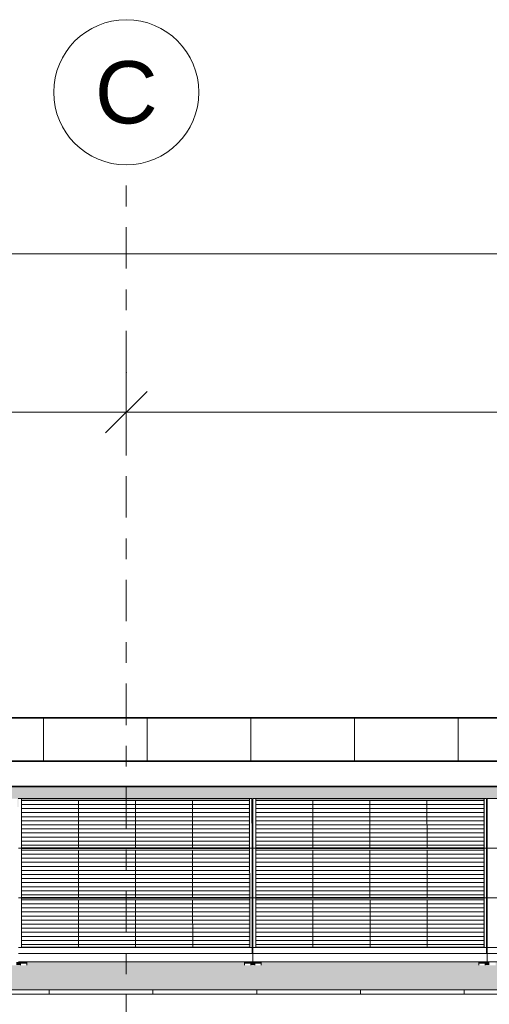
# Model space of a CAD drawing. Header units: metres. Extents: x -111 to -1, y -8 to 26.
# Tile 122 of 209: x -28.26 to -26, y 5.95 to 10.7. Entities that reach past the tile are written whole.
import ezdxf
from ezdxf.enums import TextEntityAlignment as Align

# ---------------------------------------------------------------- set-up
doc = ezdxf.new("R2010")
doc.units = ezdxf.units.M
doc.header["$MEASUREMENT"] = 0
doc.linetypes.add('Raster', pattern=[0.4, 0.2, -0.1, 0, -0.1])
for name, color, linetype in [('30 Dachaufbau', 7, 'Continuous'), ('70 PV-Anlage', 7, 'Continuous'), ('90 Achsraster', 7, 'Continuous'), ('94 Genehmigungsplanung Bemaßung', 7, 'Continuous')]:
    doc.layers.add(name, color=color, linetype=linetype)
doc.styles.add('ERSTELLTER_STIL_1', font='arial.ttf')
doc.styles.add('ERSTELLTER_STIL_2', font='arial.ttf')
doc.dimstyles.new('ERSTELLTER_STIL__1', dxfattribs={"dimtxt": 0.25, "dimasz": 0.19, "dimexe": 0.18, "dimexo": 0.1, "dimgap": 0, "dimtad": 1, "dimtih": 1, "dimtoh": 1, "dimzin": 0, "dimdsep": 46, "dimtxsty": 'ERSTELLTER_STIL_2', "dimblk": 'ARROWHEAD_6', "dimblk1": 'ARROWHEAD_6', "dimblk2": 'ARROWHEAD_6', "dimcen": 0.09, "dimclrd": 7, "dimclre": 7, "dimclrt": 7, "dimazin": 0, "dimtfac": 1, "dimtdec": 4, "dimtmove": 0, "dimatfit": 3, "dimfxl": 1, "dimtolj": 1, "dimtzin": 0, "dimarcsym": 0})

# ---------------------------------------------------------------- blocks, each defined once
blk = doc.blocks.new('*X3', base_point=(-27236.1321, 0))
at = {"layer": '30 Dachaufbau', "color": 7, "linetype": 'Continuous', "lineweight": 13}
for p, q in [((-28.1225, 6.0035), (-28.1225, 6.0233)), ((-28.1225, 6.0035), (-28.1225, 6.0233)), ((-27.6225, 6.0035), (-27.6225, 6.0233)), ((-27.6225, 6.0035), (-27.6225, 6.0233)), ((-27.1225, 6.0035), (-27.1225, 6.0233)), ((-27.1225, 6.0035), (-27.1225, 6.0233)), ((-26.6225, 6.0035), (-26.6225, 6.0233)), ((-26.6225, 6.0035), (-26.6225, 6.0233)), ((-26.1225, 6.0035), (-26.1225, 6.0233)), ((-26.1225, 6.0035), (-26.1225, 6.0233))]:
    blk.add_line(p, q, dxfattribs=at)
blk = doc.blocks.new('*X82', base_point=(-27236.1321, 0))
at = {"layer": '30 Dachaufbau', "linetype": 'Continuous', "lineweight": 0, "true_color": 0x000000}
blk.add_hatch(color=18, dxfattribs=at).paths.add_polyline_path([(-27.145, 6.8599), (-27.1449, 6.6824), (-27.1414, 6.6824), (-27.1415, 6.8599)])
blk = doc.blocks.new('*X83', base_point=(-27236.1321, 0))
at = {"layer": '30 Dachaufbau', "linetype": 'Continuous', "lineweight": 0, "true_color": 0x000000}
blk.add_hatch(color=18, dxfattribs=at).paths.add_polyline_path([(-27.1414, 6.6205), (-27.1449, 6.6205), (-27.1447, 6.443), (-27.1413, 6.443)])
blk = doc.blocks.new('*X84', base_point=(-27236.1321, 0))
at = {"layer": '30 Dachaufbau', "linetype": 'Continuous', "lineweight": 0, "true_color": 0x000000}
blk.add_hatch(color=18, dxfattribs=at).paths.add_polyline_path([(-27.1447, 6.3811), (-27.1446, 6.2278), (-27.1446, 6.2036), (-27.1411, 6.2036), (-27.1412, 6.3811)])
blk = doc.blocks.new('*X85', base_point=(-27236.1321, 0))
at = {"layer": '30 Dachaufbau', "linetype": 'Continuous', "lineweight": 0, "true_color": 0x000000}
blk.add_hatch(color=18, dxfattribs=at).paths.add_polyline_path([(-26.015, 6.8599), (-26.0149, 6.6824), (-26.0114, 6.6824), (-26.0115, 6.8599)])
blk = doc.blocks.new('*X86', base_point=(-27236.1321, 0))
at = {"layer": '30 Dachaufbau', "linetype": 'Continuous', "lineweight": 0, "true_color": 0x000000}
blk.add_hatch(color=18, dxfattribs=at).paths.add_polyline_path([(-26.0114, 6.6205), (-26.0149, 6.6205), (-26.0147, 6.443), (-26.0113, 6.443)])
blk = doc.blocks.new('*X87', base_point=(-27236.1321, 0))
at = {"layer": '30 Dachaufbau', "linetype": 'Continuous', "lineweight": 0, "true_color": 0x000000}
blk.add_hatch(color=18, dxfattribs=at).paths.add_polyline_path([(-26.0147, 6.3811), (-26.0146, 6.2278), (-26.0146, 6.2036), (-26.0111, 6.2036), (-26.0112, 6.3811)])
blk = doc.blocks.new('*X106', base_point=(-27236.1321, 0))
at = {"layer": '30 Dachaufbau', "linetype": 'Continuous', "lineweight": 0, "true_color": 0x000000}
h = blk.add_hatch(color=18, dxfattribs=at)
h.paths.add_polyline_path([(-58.6225, 6.0233), (-16.8411, 6.0233), (-16.8411, 7.2143), (-22.8511, 7.2143), (-22.8511, 7.0042), (-37.6511, 7.0042), (-37.6511, 7.2143), (-58.6225, 7.2143)])
h.paths.add_polyline_path([(-57.6516, 6.9157), (-57.6516, 6.9454), (-56.5251, 6.9454), (-56.525, 6.9051), (-56.5216, 6.9051), (-56.5216, 6.9157), (-56.5216, 6.9454), (-55.3951, 6.9454), (-55.395, 6.9051), (-55.3916, 6.9051), (-55.3916, 6.9157), (-55.3916, 6.9454), (-54.2651, 6.9454), (-54.265, 6.9051), (-54.2616, 6.9051), (-54.2616, 6.9157), (-54.2616, 6.9454), (-53.1351, 6.9454), (-53.135, 6.9051), (-53.1316, 6.9051), (-53.1316, 6.9157), (-53.1316, 6.9454), (-52.0051, 6.9454), (-52.005, 6.9051), (-52.0016, 6.9051), (-52.0016, 6.9157), (-52.0016, 6.9454), (-50.8751, 6.9454), (-50.875, 6.9051), (-50.8716, 6.9051), (-50.8716, 6.9157), (-50.8716, 6.9454), (-49.7451, 6.9454), (-49.745, 6.9051), (-49.7416, 6.9051), (-49.7416, 6.9157), (-49.7416, 6.9454), (-48.6151, 6.9454), (-48.615, 6.9051), (-48.6116, 6.9051), (-48.6116, 6.9157), (-48.6116, 6.9454), (-47.4851, 6.9454), (-47.485, 6.9051), (-47.4816, 6.9051), (-47.4816, 6.9157), (-47.4816, 6.9454), (-46.3551, 6.9454), (-46.355, 6.9051), (-46.3516, 6.9051), (-46.3516, 6.9157), (-46.3516, 6.9454), (-45.2251, 6.9454), (-45.225, 6.9051), (-45.2216, 6.9051), (-45.2216, 6.9157), (-45.2216, 6.9454), (-44.0951, 6.9454), (-44.095, 6.9051), (-44.0916, 6.9051), (-44.0916, 6.9157), (-44.0916, 6.9454), (-42.9651, 6.9454), (-42.965, 6.9051), (-42.9616, 6.9051), (-42.9616, 6.9157), (-42.9616, 6.9454), (-41.8351, 6.9454), (-41.835, 6.9051), (-41.8316, 6.9051), (-41.8316, 6.9157), (-41.8316, 6.9454), (-40.7051, 6.9454), (-40.705, 6.9051), (-40.7016, 6.9051), (-40.7016, 6.9157), (-40.7016, 6.9454), (-39.5751, 6.9454), (-39.575, 6.9051), (-39.5716, 6.9051), (-39.5716, 6.9157), (-39.5716, 6.9454), (-38.4451, 6.9454), (-38.445, 6.9051), (-38.4416, 6.9051), (-38.4416, 6.9157), (-38.4416, 6.9454), (-37.3151, 6.9454), (-37.315, 6.9051), (-37.3116, 6.9051), (-37.3116, 6.9157), (-37.3116, 6.9454), (-36.1851, 6.9454), (-36.185, 6.9051), (-36.1816, 6.9051), (-36.1816, 6.9157), (-36.1816, 6.9454), (-35.0551, 6.9454), (-35.055, 6.9051), (-35.0516, 6.9051), (-35.0516, 6.9157), (-35.0516, 6.9454), (-33.9251, 6.9454), (-33.925, 6.9051), (-33.9216, 6.9051), (-33.9216, 6.9157), (-33.9216, 6.9454), (-32.7951, 6.9454), (-32.795, 6.9051), (-32.7916, 6.9051), (-32.7916, 6.9058), (-32.7916, 6.9157), (-32.7916, 6.9454), (-31.6651, 6.9454), (-31.665, 6.9051), (-31.6616, 6.9051), (-31.6616, 6.9157), (-31.6616, 6.9454), (-30.5351, 6.9454), (-30.535, 6.9051), (-30.5316, 6.9051), (-30.5316, 6.9157), (-30.5316, 6.9454), (-29.4051, 6.9454), (-29.405, 6.9051), (-29.4016, 6.9051), (-29.4016, 6.9157), (-29.4016, 6.9454), (-28.2751, 6.9454), (-28.275, 6.9051), (-28.2716, 6.9051), (-28.2716, 6.9157), (-28.2716, 6.9454), (-27.1451, 6.9454), (-27.145, 6.9051), (-27.1416, 6.9051), (-27.1416, 6.9157), (-27.1416, 6.9454), (-26.0151, 6.9454), (-26.015, 6.9051), (-26.0116, 6.9051), (-26.0116, 6.9157), (-26.0116, 6.9454), (-24.8851, 6.9454), (-24.885, 6.9051), (-24.8816, 6.9051), (-24.8816, 6.9157), (-24.8816, 6.9454), (-23.7551, 6.9454), (-23.755, 6.9051), (-23.7516, 6.9051), (-23.7516, 6.9157), (-23.7516, 6.9454), (-22.6251, 6.9454), (-22.625, 6.9051), (-22.6216, 6.9051), (-22.6216, 6.9157), (-22.6216, 6.9454), (-21.4951, 6.9454), (-21.495, 6.9051), (-21.4916, 6.9051), (-21.4916, 6.9157), (-21.4916, 6.9454), (-20.3651, 6.9454), (-20.365, 6.9051), (-20.3616, 6.9051), (-20.3616, 6.9157), (-20.3616, 6.9454), (-19.2351, 6.9454), (-19.235, 6.9051), (-19.2316, 6.9051), (-19.2316, 6.9157), (-19.2316, 6.9454), (-18.1051, 6.9454), (-18.105, 6.9051), (-18.1016, 6.9051), (-18.1016, 6.8995), (-18.1016, 6.8599), (-18.105, 6.8599), (-18.1049, 6.6824), (-18.1014, 6.6824), (-18.1014, 6.6768), (-18.1014, 6.6657), (-18.1014, 6.6601), (-18.1014, 6.6205), (-18.1049, 6.6205), (-18.1047, 6.443), (-18.1013, 6.443), (-18.1012, 6.4374), (-18.1012, 6.4263), (-18.1012, 6.4207), (-18.1012, 6.3811), (-18.1047, 6.3811), (-18.1046, 6.2278), (-18.1046, 6.2036), (-18.1011, 6.2036), (-18.1011, 6.1981), (-18.1011, 6.1584), (-18.1111, 6.1584), (-18.1111, 6.1427), (-18.1411, 6.1427), (-18.1411, 6.1469), (-18.1411, 6.1584), (-19.1911, 6.1584), (-19.1911, 6.1427), (-19.2211, 6.1427), (-19.2211, 6.1469), (-19.2211, 6.1584), (-19.2411, 6.1584), (-19.2411, 6.1427), (-19.2711, 6.1427), (-19.2711, 6.1469), (-19.2711, 6.1584), (-20.3211, 6.1584), (-20.3211, 6.1427), (-20.3511, 6.1427), (-20.3511, 6.1469), (-20.3511, 6.1584), (-20.3711, 6.1584), (-20.3711, 6.1427), (-20.4011, 6.1427), (-20.4011, 6.1469), (-20.4011, 6.1584), (-21.4511, 6.1584), (-21.4511, 6.1427), (-21.4811, 6.1427), (-21.4811, 6.1469), (-21.4811, 6.1584), (-21.5011, 6.1584), (-21.5011, 6.1427), (-21.5311, 6.1427), (-21.5311, 6.1469), (-21.5311, 6.1584), (-22.5811, 6.1584), (-22.5811, 6.1427), (-22.6111, 6.1427), (-22.6111, 6.1468), (-22.6111, 6.1584), (-22.6311, 6.1584), (-22.6311, 6.1427), (-22.6611, 6.1427), (-22.6611, 6.1469), (-22.6611, 6.1584), (-23.7111, 6.1584), (-23.7111, 6.1427), (-23.7411, 6.1427), (-23.7411, 6.1468), (-23.7411, 6.1584), (-23.7611, 6.1584), (-23.7611, 6.1427), (-23.7911, 6.1427), (-23.7911, 6.1468), (-23.7911, 6.1584), (-24.8411, 6.1584), (-24.8411, 6.1426), (-24.8711, 6.1426), (-24.8711, 6.1468), (-24.8711, 6.1584), (-24.8911, 6.1584), (-24.8911, 6.1426), (-24.9211, 6.1426), (-24.9211, 6.1468), (-24.9211, 6.1584), (-25.9711, 6.1584), (-25.9711, 6.1426), (-26.0011, 6.1426), (-26.0011, 6.1468), (-26.0011, 6.1584), (-26.0211, 6.1584), (-26.0211, 6.1426), (-26.0511, 6.1426), (-26.0511, 6.1468), (-26.0511, 6.1584), (-27.1011, 6.1584), (-27.1011, 6.1426), (-27.1311, 6.1426), (-27.1311, 6.1468), (-27.1311, 6.1584), (-27.1511, 6.1584), (-27.1511, 6.1426), (-27.1811, 6.1426), (-27.1811, 6.1468), (-27.1811, 6.1584), (-28.2311, 6.1584), (-28.2311, 6.1426), (-28.2611, 6.1426), (-28.2611, 6.1468), (-28.2611, 6.1584), (-28.2811, 6.1584), (-28.2811, 6.1426), (-28.3111, 6.1426), (-28.3111, 6.1468), (-28.3111, 6.1584), (-29.3611, 6.1584), (-29.3611, 6.1426), (-29.3911, 6.1426), (-29.3911, 6.1468), (-29.3911, 6.1584), (-29.4111, 6.1584), (-29.4111, 6.1426), (-29.4411, 6.1426), (-29.4411, 6.1467), (-29.4411, 6.1584), (-30.4911, 6.1584), (-30.4911, 6.1426), (-30.5211, 6.1426), (-30.5211, 6.1467), (-30.5211, 6.1584), (-30.5411, 6.1584), (-30.5411, 6.1426), (-30.5711, 6.1426), (-30.5711, 6.1467), (-30.5711, 6.1584), (-31.6211, 6.1584), (-31.6211, 6.1426), (-31.6511, 6.1426), (-31.6511, 6.1467), (-31.6511, 6.1584), (-31.6711, 6.1584), (-31.6711, 6.1426), (-31.7011, 6.1426), (-31.7011, 6.1467), (-31.7011, 6.1584), (-32.7511, 6.1584), (-32.7511, 6.1425), (-32.7811, 6.1425), (-32.7811, 6.1467), (-32.7811, 6.1584), (-32.8011, 6.1584), (-32.8011, 6.1425), (-32.8311, 6.1425), (-32.8311, 6.1467), (-32.8311, 6.1584), (-33.8811, 6.1584), (-33.8811, 6.1425), (-33.9111, 6.1425), (-33.9111, 6.1467), (-33.9111, 6.1584), (-33.9311, 6.1584), (-33.9311, 6.1425), (-33.9611, 6.1425), (-33.9611, 6.1467), (-33.9611, 6.1584), (-35.0111, 6.1584), (-35.0111, 6.1425), (-35.0411, 6.1425), (-35.0411, 6.1467), (-35.0411, 6.1584), (-35.0611, 6.1584), (-35.0611, 6.1425), (-35.0911, 6.1425), (-35.0911, 6.1467), (-35.0911, 6.1584), (-36.1411, 6.1584), (-36.1411, 6.1425), (-36.1711, 6.1425), (-36.1711, 6.1467), (-36.1711, 6.1584), (-36.1911, 6.1584), (-36.1911, 6.1425), (-36.2211, 6.1425), (-36.2211, 6.1466), (-36.2211, 6.1584), (-37.2711, 6.1584), (-37.2711, 6.1425), (-37.3011, 6.1425), (-37.3011, 6.1467), (-37.3011, 6.1584), (-37.3211, 6.1584), (-37.3211, 6.1425), (-37.3511, 6.1425), (-37.3511, 6.1466), (-37.3511, 6.1584), (-38.4011, 6.1584), (-38.4011, 6.1425), (-38.4311, 6.1425), (-38.4311, 6.1466), (-38.4311, 6.1584), (-38.4511, 6.1584), (-38.4511, 6.1425), (-38.4811, 6.1425), (-38.4811, 6.1466), (-38.4811, 6.1584), (-39.5311, 6.1584), (-39.5311, 6.1424), (-39.5611, 6.1424), (-39.5611, 6.1466), (-39.5611, 6.1584), (-39.5811, 6.1584), (-39.5811, 6.1424), (-39.6111, 6.1424), (-39.6111, 6.1466), (-39.6111, 6.1584), (-40.6611, 6.1584), (-40.6611, 6.1424), (-40.6911, 6.1424), (-40.6911, 6.1466), (-40.6911, 6.1584), (-40.7111, 6.1584), (-40.7111, 6.1424), (-40.7411, 6.1424), (-40.7411, 6.1466), (-40.7411, 6.1584), (-41.7911, 6.1584), (-41.7911, 6.1424), (-41.8211, 6.1424), (-41.8211, 6.1466), (-41.8211, 6.1584), (-41.8411, 6.1584), (-41.8411, 6.1424), (-41.8711, 6.1424), (-41.8711, 6.1466), (-41.8711, 6.1584), (-42.9211, 6.1584), (-42.9211, 6.1424), (-42.9511, 6.1424), (-42.9511, 6.1466), (-42.9511, 6.1584), (-42.9711, 6.1584), (-42.9711, 6.1424), (-43.0011, 6.1424), (-43.0011, 6.1466), (-43.0011, 6.1584), (-44.0511, 6.1584), (-44.0511, 6.1424), (-44.0811, 6.1424), (-44.0811, 6.1466), (-44.0811, 6.1584), (-44.1011, 6.1584), (-44.1011, 6.1424), (-44.1311, 6.1424), (-44.1311, 6.1466), (-44.1311, 6.1584), (-45.1811, 6.1584), (-45.1811, 6.1424), (-45.2111, 6.1424), (-45.2111, 6.1465), (-45.2111, 6.1584), (-45.2311, 6.1584), (-45.2311, 6.1424), (-45.2611, 6.1424), (-45.2611, 6.1465), (-45.2611, 6.1584), (-46.3111, 6.1584), (-46.3111, 6.1424), (-46.3411, 6.1424), (-46.3411, 6.1465), (-46.3411, 6.1584), (-46.3611, 6.1584), (-46.3611, 6.1424), (-46.3911, 6.1424), (-46.3911, 6.1465), (-46.3911, 6.1584), (-47.4411, 6.1584), (-47.4411, 6.1423), (-47.4711, 6.1423), (-47.4711, 6.1465), (-47.4711, 6.1584), (-47.4911, 6.1584), (-47.4911, 6.1423), (-47.5211, 6.1423), (-47.5211, 6.1465), (-47.5211, 6.1584), (-48.5711, 6.1584), (-48.5711, 6.1423), (-48.6011, 6.1423), (-48.6011, 6.1465), (-48.6011, 6.1584), (-48.6211, 6.1584), (-48.6211, 6.1423), (-48.6511, 6.1423), (-48.6511, 6.1465), (-48.6511, 6.1584), (-49.7011, 6.1584), (-49.7011, 6.1423), (-49.7311, 6.1423), (-49.7311, 6.1465), (-49.7311, 6.1584), (-49.7511, 6.1584), (-49.7511, 6.1423), (-49.7811, 6.1423), (-49.7811, 6.1465), (-49.7811, 6.1584), (-50.8311, 6.1584), (-50.8311, 6.1423), (-50.8611, 6.1423), (-50.8611, 6.1465), (-50.8611, 6.1584), (-50.8811, 6.1584), (-50.8811, 6.1423), (-50.9111, 6.1423), (-50.9111, 6.1465), (-50.9111, 6.1584), (-51.9611, 6.1584), (-51.9611, 6.1423), (-51.9911, 6.1423), (-51.9911, 6.1465), (-51.9911, 6.1584), (-52.0111, 6.1584), (-52.0111, 6.1423), (-52.0411, 6.1423), (-52.0411, 6.1465), (-52.0411, 6.1584), (-53.0911, 6.1584), (-53.0911, 6.1423), (-53.1211, 6.1423), (-53.1211, 6.1464), (-53.1211, 6.1584), (-53.1411, 6.1584), (-53.1411, 6.1423), (-53.1711, 6.1423), (-53.1711, 6.1464), (-53.1711, 6.1584), (-54.2211, 6.1584), (-54.2211, 6.1423), (-54.2511, 6.1423), (-54.2511, 6.1464), (-54.2511, 6.1584), (-54.2711, 6.1584), (-54.2711, 6.1423), (-54.3011, 6.1423), (-54.3011, 6.1464), (-54.3011, 6.1584), (-55.3511, 6.1584), (-55.3511, 6.1422), (-55.3811, 6.1422), (-55.3811, 6.1464), (-55.3811, 6.1584), (-55.4011, 6.1584), (-55.4011, 6.1422), (-55.4311, 6.1422), (-55.4311, 6.1464), (-55.4311, 6.1584), (-56.4811, 6.1584), (-56.4811, 6.1422), (-56.5111, 6.1422), (-56.5111, 6.1464), (-56.5111, 6.1584), (-56.5311, 6.1584), (-56.5311, 6.1422), (-56.5611, 6.1422), (-56.5611, 6.1464), (-56.5611, 6.1584), (-57.6111, 6.1584), (-57.6111, 6.1422), (-57.6411, 6.1422), (-57.6411, 6.1464), (-57.6411, 6.1584), (-57.6511, 6.1584), (-57.6511, 6.164), (-57.6511, 6.2036), (-57.6512, 6.3811), (-57.6512, 6.3811), (-57.6512, 6.3867), (-57.6512, 6.3978), (-57.6513, 6.4034), (-57.6513, 6.4421), (-57.6514, 6.6205), (-57.6514, 6.6205), (-57.6514, 6.6261), (-57.6514, 6.6372), (-57.6514, 6.6428), (-57.6514, 6.6824), (-57.6515, 6.8599), (-57.6516, 6.8599), (-57.6516, 6.8654), (-57.6516, 6.905)], flags=0)
blk = doc.blocks.new('*D120', base_point=(-27236.1321, 0))
at = {"layer": '94 Genehmigungsplanung Bemaßung', "color": 7, "linetype": 'Continuous', "lineweight": 13}
for p, q in [((-58.1625, 9.3843), (-58.1625, 9.7593)), ((-17.3411, 9.3843), (-17.3411, 9.7593)), ((-58.0625, 9.6718), (-58.2625, 9.4718)), ((-17.2411, 9.6718), (-17.4411, 9.4718)), ((-58.3125, 9.5718), (-58.1625, 9.5718)), ((-58.1625, 9.5718), (-17.3411, 9.5718))]:
    blk.add_line(p, q, dxfattribs=at)
at = {"layer": '94 Genehmigungsplanung Bemaßung', "color": 7, "lineweight": 13, "insert": (-38.1808, 9.6218), "char_height": 0.25, "attachment_point": 7, "style": 'ERSTELLTER_STIL_2'}
blk.add_mtext('\\A1;{\\pql;\\fArial|b0|i0|c0|p0;\\W1.000000;40,82}', dxfattribs=at)
blk = doc.blocks.new('ARROWHEAD_6')
at = {"color": 0, "linetype": 'Continuous', "lineweight": 0}
for p, q in [((-0.5, -0.5), (0.5, 0.5)), ((0, 0), (-1, 0))]:
    blk.add_line(p, q, dxfattribs=at)
blk = doc.blocks.new('*D129', base_point=(-27236.1321, 0))
at = {"layer": '94 Genehmigungsplanung Bemaßung', "color": 7, "linetype": 'Continuous', "lineweight": 13}
for p, q in [((-32.7511, 8.6208), (-32.7511, 8.9958)), ((-27.7511, 8.6208), (-27.7511, 8.9958)), ((-32.6511, 8.9083), (-32.8511, 8.7083)), ((-27.6511, 8.9083), (-27.8511, 8.7083)), ((-32.7511, 8.8083), (-27.7511, 8.8083))]:
    blk.add_line(p, q, dxfattribs=at)
at = {"layer": '94 Genehmigungsplanung Bemaßung', "color": 7, "lineweight": 13, "insert": (-30.5847, 8.8583), "char_height": 0.25, "attachment_point": 7, "style": 'ERSTELLTER_STIL_2'}
blk.add_mtext('\\A1;{\\pql;\\fArial|b0|i0|c0|p0;\\W1.000000;5,00}', dxfattribs=at)
blk = doc.blocks.new('*D130', base_point=(-27236.1321, 0))
at = {"layer": '94 Genehmigungsplanung Bemaßung', "color": 7, "linetype": 'Continuous', "lineweight": 13}
for p, q in [((-27.7511, 8.6208), (-27.7511, 8.9958)), ((-22.7511, 8.6208), (-22.7511, 8.9958)), ((-27.6511, 8.9083), (-27.8511, 8.7083)), ((-22.6511, 8.9083), (-22.8511, 8.7083)), ((-27.7511, 8.8083), (-22.7511, 8.8083))]:
    blk.add_line(p, q, dxfattribs=at)
at = {"layer": '94 Genehmigungsplanung Bemaßung', "color": 7, "lineweight": 13, "insert": (-25.5847, 8.8583), "char_height": 0.25, "attachment_point": 7, "style": 'ERSTELLTER_STIL_2'}
blk.add_mtext('\\A1;{\\pql;\\fArial|b0|i0|c0|p0;\\W1.000000;5,00}', dxfattribs=at)
blk = doc.blocks.new('Standard-Rastermarker[19]_1', base_point=(-27.7511, 10))
at = {"layer": '90 Achsraster', "color": 14, "linetype": 'Raster', "lineweight": 18, "true_color": 0xa80000}
for q in [(-27.7511, 10), (-27.7511, -1)]:
    blk.add_line((-27.7511, 9), q, dxfattribs=at)
at = {"layer": '90 Achsraster', "color": 14, "linetype": 'Continuous', "lineweight": 18, "true_color": 0xa80000, "flags": 128}
blk.add_lwpolyline([(-27.7511, 10, 1), (-27.7511, 10.7, 1)], format="xyb", close=True, dxfattribs=at)
at = {"layer": '90 Achsraster', "color": 14, "linetype": 'Raster', "lineweight": 18, "true_color": 0xa80000}
blk.add_point((-27.7511, 9), dxfattribs=at)
blk.add_point((-27.7511, 9), dxfattribs=at)
at = {"layer": '90 Achsraster', "color": 14, "lineweight": 18, "true_color": 0xa80000, "style": 'ERSTELLTER_STIL_1'}
for tag, p in [('AC_MarkerText_1_0', (-27.7511, 10.5)), ('AC_MarkerText_1_1', (-27.7511, -2.2))]:
    blk.add_attdef(tag, text='', height=0.3, rotation=360, dxfattribs=at).set_placement(p, align=Align.TOP_CENTER)

msp = doc.modelspace()

# ---------------------------------------------------------------- hatches: boundary and pattern name
at = {"layer": '30 Dachaufbau', "linetype": 'Continuous', "lineweight": 0, "true_color": 0x000000}
h = msp.add_hatch(dxfattribs=at)
h.set_pattern_fill('Dachschraffur_Profilit_0001', color=18, style=0, pattern_type=2)
h.set_pattern_definition([(90, (-37.6511, 7.1254), (-0.5, 0), [])])
h.paths.add_polyline_path([(-37.6511, 7.3356), (-37.6511, 7.1254), (-22.8511, 7.1254), (-22.8511, 7.3356)])
for points in [[(-37.7291, 7.0151), (-37.6511, 7.0042), (-22.8511, 7.0042), (-22.8511, 7.0042), (-37.6511, 7.0042), (-37.6511, 7.2143), (-37.7291, 7.2143)], [(-27.145, 6.8599), (-27.1449, 6.6824), (-27.1414, 6.6824), (-27.1415, 6.8599)], [(-26.015, 6.8599), (-26.0149, 6.6824), (-26.0114, 6.6824), (-26.0115, 6.8599)], [(-27.1414, 6.6205), (-27.1449, 6.6205), (-27.1447, 6.443), (-27.1413, 6.443)], [(-26.0114, 6.6205), (-26.0149, 6.6205), (-26.0147, 6.443), (-26.0113, 6.443)], [(-27.1447, 6.3811), (-27.1446, 6.2278), (-27.1446, 6.2036), (-27.1411, 6.2036), (-27.1412, 6.3811)], [(-26.0147, 6.3811), (-26.0146, 6.2278), (-26.0146, 6.2036), (-26.0111, 6.2036), (-26.0112, 6.3811)], [(-28.2811, 6.1431), (-28.2656, 6.1431), (-28.2611, 6.1426), (-28.2611, 6.1468), (-28.2611, 6.1584), (-28.2811, 6.1584)], [(-28.2311, 6.1431), (-27.1856, 6.1431), (-27.1811, 6.1426), (-27.1811, 6.1468), (-27.1811, 6.1584), (-28.2311, 6.1584)], [(-27.1511, 6.1584), (-27.1511, 6.1431), (-27.1356, 6.1431), (-27.1311, 6.1426), (-27.1311, 6.1468), (-27.1311, 6.1584)], [(-27.1011, 6.1584), (-27.1011, 6.1431), (-26.0556, 6.1431), (-26.0511, 6.1426), (-26.0511, 6.1468), (-26.0511, 6.1584)], [(-26.0211, 6.1431), (-26.0056, 6.1431), (-26.0011, 6.1426), (-26.0011, 6.1468), (-26.0011, 6.1584), (-26.0211, 6.1584)]]:
    msp.add_hatch(color=18, dxfattribs=at).paths.add_polyline_path(points)
at = {"layer": '70 PV-Anlage', "linetype": 'Continuous', "lineweight": 0, "true_color": 0x000000}
for points in [[(-27.1614, 6.9364), (-27.1566, 6.9364), (-27.1566, 6.9438)], [(-27.1614, 6.9364), (-27.1613, 6.7086), (-27.1564, 6.7086), (-27.1566, 6.9364)], [(-27.1566, 6.9364), (-27.1564, 6.7086), (-27.1566, 6.9438)], [(-27.1416, 6.9454), (-27.1416, 6.9157), (-27.1414, 6.6768), (-27.1414, 6.7065)], [(-26.0314, 6.9364), (-26.0266, 6.9364), (-26.0266, 6.9438)], [(-26.0314, 6.9364), (-26.0313, 6.7086), (-26.0264, 6.7086), (-26.0266, 6.9364)], [(-26.0266, 6.9438), (-26.0266, 6.9364), (-26.0264, 6.7086)], [(-26.0116, 6.9454), (-26.0116, 6.9157), (-26.0114, 6.6768), (-26.0114, 6.7065)], [(-27.145, 6.9051), (-27.145, 6.8995), (-27.1416, 6.8995), (-27.1416, 6.9051)], [(-27.145, 6.8995), (-27.145, 6.8599), (-27.1416, 6.8599), (-27.1416, 6.8654), (-27.1416, 6.8995)], [(-27.1416, 6.8654), (-27.1416, 6.8599), (-27.1416, 6.8995), (-27.1416, 6.9051)], [(-27.1416, 6.8995), (-27.1416, 6.8599), (-27.1415, 6.8599)], [(-26.015, 6.9051), (-26.015, 6.8995), (-26.0116, 6.8995), (-26.0116, 6.9051)], [(-26.015, 6.8995), (-26.015, 6.8599), (-26.0116, 6.8599), (-26.0116, 6.8654), (-26.0116, 6.8995)], [(-26.0116, 6.8654), (-26.0116, 6.8599), (-26.0116, 6.8995), (-26.0116, 6.9051)], [(-26.0116, 6.8995), (-26.0116, 6.8599), (-26.0115, 6.8599)], [(-27.1613, 6.697), (-27.1564, 6.697), (-27.1564, 6.7044)], [(-27.1613, 6.697), (-27.1611, 6.4692), (-27.1563, 6.4692), (-27.1564, 6.697)], [(-27.1564, 6.6961), (-27.1562, 6.4692), (-27.1564, 6.7036)], [(-27.1414, 6.706), (-27.1414, 6.6763), (-27.1412, 6.4374), (-27.1412, 6.4671)], [(-26.0313, 6.697), (-26.0264, 6.697), (-26.0264, 6.7044)], [(-26.0311, 6.4692), (-26.0263, 6.4692), (-26.0264, 6.697), (-26.0313, 6.697)], [(-26.0264, 6.7036), (-26.0264, 6.696), (-26.0262, 6.4692)], [(-26.0114, 6.706), (-26.0114, 6.6763), (-26.0112, 6.4374), (-26.0112, 6.4671)], [(-27.1449, 6.6824), (-27.1449, 6.6768), (-27.1414, 6.6768), (-27.1414, 6.6824)], [(-27.1414, 6.6768), (-27.1449, 6.6768), (-27.1449, 6.6657), (-27.1414, 6.6657)], [(-27.1449, 6.6657), (-27.1449, 6.6601), (-27.1414, 6.6601), (-27.1414, 6.6657)], [(-27.1449, 6.6601), (-27.1449, 6.6205), (-27.1414, 6.6205), (-27.1414, 6.6261), (-27.1414, 6.6601)], [(-27.1414, 6.6261), (-27.1414, 6.6205), (-27.1414, 6.6601), (-27.1414, 6.6657)], [(-27.1414, 6.6601), (-27.1414, 6.6205), (-27.1414, 6.6205)], [(-26.0114, 6.6824), (-26.0149, 6.6824), (-26.0149, 6.6768), (-26.0114, 6.6768)], [(-26.0149, 6.6768), (-26.0149, 6.6657), (-26.0114, 6.6657), (-26.0114, 6.6768)], [(-26.0114, 6.6657), (-26.0149, 6.6657), (-26.0149, 6.6601), (-26.0114, 6.6601)], [(-26.0149, 6.6601), (-26.0149, 6.6205), (-26.0114, 6.6205), (-26.0114, 6.6261), (-26.0114, 6.6601)], [(-26.0114, 6.6261), (-26.0114, 6.6205), (-26.0114, 6.6601), (-26.0114, 6.6657)], [(-26.0114, 6.6601), (-26.0114, 6.6205), (-26.0114, 6.6205)], [(-27.1611, 6.4576), (-27.1562, 6.4576), (-27.1562, 6.4651)], [(-27.161, 6.2298), (-27.1561, 6.2298), (-27.1562, 6.4576), (-27.1611, 6.4576)], [(-27.1561, 6.2298), (-27.1562, 6.4642), (-27.1562, 6.4566)], [(-27.1412, 6.4369), (-27.1411, 6.1983), (-27.1411, 6.2286), (-27.1412, 6.4667)], [(-26.0311, 6.4576), (-26.0262, 6.4576), (-26.0262, 6.4651)], [(-26.031, 6.2298), (-26.0261, 6.2298), (-26.0262, 6.4576), (-26.0311, 6.4576)], [(-26.0262, 6.4642), (-26.0262, 6.4566), (-26.0261, 6.2298)], [(-26.0112, 6.4667), (-26.0112, 6.4369), (-26.0111, 6.1983), (-26.0111, 6.2286)], [(-27.1447, 6.443), (-27.1447, 6.4374), (-27.1413, 6.4374), (-27.1413, 6.443)], [(-27.1412, 6.4374), (-27.1447, 6.4374), (-27.1447, 6.4263), (-27.1412, 6.4263)], [(-27.1447, 6.4263), (-27.1447, 6.4207), (-27.1412, 6.4207), (-27.1412, 6.4263)], [(-27.1447, 6.4207), (-27.1447, 6.3811), (-27.1412, 6.3811), (-27.1412, 6.3867), (-27.1412, 6.4207)], [(-27.1412, 6.3867), (-27.1412, 6.3811), (-27.1412, 6.4207), (-27.1412, 6.4263)], [(-27.1412, 6.4207), (-27.1412, 6.3811), (-27.1412, 6.3811)], [(-26.0113, 6.443), (-26.0147, 6.443), (-26.0147, 6.4374), (-26.0113, 6.4374)], [(-26.0147, 6.4374), (-26.0147, 6.4263), (-26.0112, 6.4263), (-26.0112, 6.4374)], [(-26.0112, 6.4263), (-26.0147, 6.4263), (-26.0147, 6.4207), (-26.0112, 6.4207)], [(-26.0147, 6.4207), (-26.0147, 6.3811), (-26.0112, 6.3811), (-26.0112, 6.3867), (-26.0112, 6.4207)], [(-26.0112, 6.3867), (-26.0112, 6.3811), (-26.0112, 6.4207), (-26.0112, 6.4263)], [(-26.0112, 6.4207), (-26.0112, 6.3811), (-26.0112, 6.3811)], [(-27.1446, 6.1984), (-27.1411, 6.1981), (-27.1411, 6.1983), (-27.1411, 6.2036), (-27.1446, 6.2036)], [(-26.0146, 6.1984), (-26.0111, 6.1981), (-26.0111, 6.1983), (-26.0111, 6.2036), (-26.0146, 6.2036)], [(-28.2611, 6.1584), (-28.2611, 6.1468), (-28.2611, 6.1426)], [(-28.2311, 6.1584), (-28.2611, 6.1584), (-28.2611, 6.1495), (-28.2311, 6.1495)], [(-27.1811, 6.1584), (-27.1811, 6.1468), (-27.1811, 6.1426)], [(-27.1511, 6.1584), (-27.1811, 6.1584), (-27.1811, 6.1495), (-27.1511, 6.1495)], [(-27.1311, 6.1468), (-27.1311, 6.1426), (-27.1311, 6.1584)], [(-27.1011, 6.1584), (-27.1311, 6.1584), (-27.1311, 6.1495), (-27.1011, 6.1495)], [(-26.0511, 6.1584), (-26.0511, 6.1468), (-26.0511, 6.1426)], [(-26.0211, 6.1584), (-26.0511, 6.1584), (-26.0511, 6.1495), (-26.0211, 6.1495)], [(-26.0011, 6.1468), (-26.0011, 6.1426), (-26.0011, 6.1584)]]:
    msp.add_hatch(color=18, dxfattribs=at).paths.add_polyline_path(points)

# ---------------------------------------------------------------- linework, layer by layer
at = {"layer": '30 Dachaufbau', "color": 7, "linetype": 'Continuous', "lineweight": 35}
for p, q in [((-22.8511, 7.3356), (-37.6511, 7.3356)), ((-37.6511, 7.1254), (-22.8511, 7.1254)), ((-22.8511, 7.0042), (-37.6511, 7.0042))]:
    msp.add_line(p, q, dxfattribs=at)
at = {"layer": '30 Dachaufbau', "color": 7, "linetype": 'Continuous', "lineweight": 13}
for p, q in [((-58.6225, 6.0233), (-16.8411, 6.0233)), ((-16.8411, 6.0035), (-58.6225, 6.0035))]:
    msp.add_line(p, q, dxfattribs=at)
at = {"layer": '70 PV-Anlage', "color": 7, "linetype": 'Continuous', "lineweight": 13}
for p, q in [((-27.1451, 6.9454), (-28.2716, 6.9454)), ((-28.2564, 6.7086), (-28.2566, 6.9438)), ((-28.2566, 6.9438), (-27.1566, 6.9438)), ((-27.1566, 6.9364), (-28.2566, 6.9364)), ((-27.9816, 6.9364), (-27.9816, 6.9365)), ((-27.9814, 6.7086), (-27.9816, 6.9364)), ((-27.7066, 6.9364), (-27.7066, 6.9365)), ((-27.7064, 6.7086), (-27.7066, 6.9364)), ((-27.4316, 6.9364), (-27.4316, 6.9365)), ((-27.4314, 6.7086), (-27.4316, 6.9364)), ((-27.1566, 6.9438), (-27.1564, 6.7086)), ((-27.1566, 6.9364), (-27.1566, 6.9438)), ((-27.1449, 6.7065), (-27.1451, 6.9454)), ((-26.0151, 6.9454), (-27.1416, 6.9454)), ((-27.1416, 6.9454), (-27.1414, 6.7065)), ((-27.1416, 6.9157), (-27.1416, 6.9454)), ((-27.1264, 6.7086), (-27.1266, 6.9438)), ((-27.1266, 6.9438), (-26.0266, 6.9438)), ((-26.0266, 6.9364), (-27.1266, 6.9364)), ((-26.8516, 6.9364), (-26.8516, 6.9365)), ((-26.8514, 6.7086), (-26.8516, 6.9364)), ((-26.5766, 6.9364), (-26.5766, 6.9365)), ((-26.5764, 6.7086), (-26.5766, 6.9364)), ((-26.3016, 6.9364), (-26.3016, 6.9365)), ((-26.3014, 6.7086), (-26.3016, 6.9364)), ((-26.0266, 6.9438), (-26.0264, 6.7086)), ((-26.0266, 6.9364), (-26.0266, 6.9438)), ((-26.0149, 6.7065), (-26.0151, 6.9454)), ((-24.8851, 6.9454), (-26.0116, 6.9454)), ((-26.0116, 6.9454), (-26.0114, 6.7065)), ((-26.0116, 6.9157), (-26.0116, 6.9454)), ((-28.2566, 6.9169), (-27.1566, 6.9169)), ((-28.2565, 6.8973), (-27.1565, 6.8973)), ((-27.1416, 6.9051), (-27.145, 6.9051)), ((-27.145, 6.8995), (-27.1416, 6.8995)), ((-27.1416, 6.9157), (-27.1416, 6.9051)), ((-27.1416, 6.9051), (-27.1416, 6.8995)), ((-27.1416, 6.8599), (-27.1416, 6.8995)), ((-27.1416, 6.8995), (-27.1414, 6.6824)), ((-27.1266, 6.9169), (-26.0266, 6.9169)), ((-27.1265, 6.8973), (-26.0265, 6.8973)), ((-26.0116, 6.9051), (-26.015, 6.9051)), ((-26.015, 6.8995), (-26.0116, 6.8995)), ((-26.0116, 6.9157), (-26.0116, 6.9051)), ((-26.0116, 6.9051), (-26.0116, 6.8995)), ((-26.0116, 6.8599), (-26.0116, 6.8995)), ((-26.0116, 6.8995), (-26.0114, 6.6824)), ((-28.2565, 6.8777), (-27.1565, 6.8777)), ((-28.2565, 6.8581), (-27.1565, 6.8581)), ((-28.2565, 6.8385), (-27.1565, 6.8385)), ((-27.145, 6.8599), (-27.1416, 6.8599)), ((-27.1265, 6.8777), (-26.0265, 6.8777)), ((-27.1265, 6.8581), (-26.0265, 6.8581)), ((-27.1265, 6.8385), (-26.0265, 6.8385)), ((-26.015, 6.8599), (-26.0116, 6.8599)), ((-28.2565, 6.8189), (-27.1565, 6.8189)), ((-28.2565, 6.7993), (-27.1565, 6.7993)), ((-27.1265, 6.8189), (-26.0265, 6.8189)), ((-27.1265, 6.7993), (-26.0265, 6.7993)), ((-28.2565, 6.7797), (-27.1565, 6.7797)), ((-28.2564, 6.7601), (-27.1565, 6.7601)), ((-28.2564, 6.7405), (-27.1564, 6.7405)), ((-27.1265, 6.7797), (-26.0265, 6.7797)), ((-27.1264, 6.7601), (-26.0265, 6.7601)), ((-27.1264, 6.7405), (-26.0264, 6.7405)), ((-28.2714, 6.7065), (-27.1449, 6.7065)), ((-27.1449, 6.706), (-28.2714, 6.706)), ((-28.2564, 6.7209), (-27.1564, 6.7209)), ((-27.1564, 6.7086), (-28.2564, 6.7086)), ((-28.2562, 6.4692), (-28.2564, 6.7044)), ((-28.2564, 6.7044), (-27.1564, 6.7044)), ((-27.1564, 6.697), (-28.2564, 6.697)), ((-27.9814, 6.697), (-27.9814, 6.6971)), ((-27.9813, 6.4692), (-27.9814, 6.697)), ((-27.7064, 6.697), (-27.7064, 6.6971)), ((-27.7063, 6.4692), (-27.7064, 6.697)), ((-27.4314, 6.697), (-27.4314, 6.6971)), ((-27.4313, 6.4692), (-27.4314, 6.697)), ((-27.1564, 6.7044), (-27.1562, 6.4692)), ((-27.1564, 6.697), (-27.1564, 6.7044)), ((-27.1449, 6.706), (-27.1449, 6.7065)), ((-27.1447, 6.4671), (-27.1449, 6.706)), ((-27.1414, 6.7065), (-26.0149, 6.7065)), ((-27.1414, 6.706), (-27.1414, 6.7065)), ((-26.0149, 6.706), (-27.1414, 6.706)), ((-27.1414, 6.706), (-27.1412, 6.4671)), ((-27.1414, 6.6763), (-27.1414, 6.706)), ((-27.1264, 6.7209), (-26.0264, 6.7209)), ((-26.0264, 6.7086), (-27.1264, 6.7086)), ((-27.1262, 6.4692), (-27.1264, 6.7044)), ((-27.1264, 6.7044), (-26.0264, 6.7044)), ((-26.0264, 6.697), (-27.1264, 6.697)), ((-26.8514, 6.697), (-26.8514, 6.6971)), ((-26.8513, 6.4692), (-26.8514, 6.697)), ((-26.5764, 6.697), (-26.5764, 6.6971)), ((-26.5763, 6.4692), (-26.5764, 6.697)), ((-26.3014, 6.697), (-26.3014, 6.6971)), ((-26.3013, 6.4692), (-26.3014, 6.697)), ((-26.0264, 6.7044), (-26.0262, 6.4692)), ((-26.0264, 6.697), (-26.0264, 6.7044)), ((-26.0149, 6.706), (-26.0149, 6.7065)), ((-26.0147, 6.4671), (-26.0149, 6.706)), ((-26.0114, 6.7065), (-24.8849, 6.7065)), ((-26.0114, 6.706), (-26.0114, 6.7065)), ((-24.8849, 6.706), (-26.0114, 6.706)), ((-26.0114, 6.706), (-26.0112, 6.4671)), ((-26.0114, 6.6763), (-26.0114, 6.706)), ((-28.2564, 6.6775), (-27.1564, 6.6775)), ((-28.2564, 6.6579), (-27.1564, 6.6579)), ((-27.1414, 6.6824), (-27.1449, 6.6824)), ((-27.1449, 6.6768), (-27.1414, 6.6768)), ((-27.1414, 6.6657), (-27.1449, 6.6657)), ((-27.1449, 6.6601), (-27.1414, 6.6601)), ((-27.1414, 6.6768), (-27.1414, 6.6824)), ((-27.1414, 6.6763), (-27.1414, 6.6657)), ((-27.1414, 6.6657), (-27.1414, 6.6601)), ((-27.1414, 6.6205), (-27.1414, 6.6601)), ((-27.1414, 6.6601), (-27.1413, 6.443)), ((-27.1264, 6.6775), (-26.0264, 6.6775)), ((-27.1264, 6.6579), (-26.0264, 6.6579)), ((-26.0114, 6.6824), (-26.0149, 6.6824)), ((-26.0149, 6.6768), (-26.0114, 6.6768)), ((-26.0114, 6.6657), (-26.0149, 6.6657)), ((-26.0149, 6.6601), (-26.0114, 6.6601)), ((-26.0114, 6.6768), (-26.0114, 6.6824)), ((-26.0114, 6.6763), (-26.0114, 6.6657)), ((-26.0114, 6.6657), (-26.0114, 6.6601)), ((-26.0114, 6.6205), (-26.0114, 6.6601)), ((-26.0114, 6.6601), (-26.0113, 6.443)), ((-28.2564, 6.6383), (-27.1564, 6.6383)), ((-28.2564, 6.6187), (-27.1564, 6.6187)), ((-28.2563, 6.5991), (-27.1563, 6.5991)), ((-27.1449, 6.6205), (-27.1414, 6.6205)), ((-27.1264, 6.6383), (-26.0264, 6.6383)), ((-27.1264, 6.6187), (-26.0264, 6.6187)), ((-27.1263, 6.5991), (-26.0263, 6.5991)), ((-26.0149, 6.6205), (-26.0114, 6.6205)), ((-28.2563, 6.5795), (-27.1563, 6.5795)), ((-28.2563, 6.5599), (-27.1563, 6.5599)), ((-27.1263, 6.5795), (-26.0263, 6.5795)), ((-27.1263, 6.5599), (-26.0263, 6.5599)), ((-28.2563, 6.5403), (-27.1563, 6.5403)), ((-28.2563, 6.5207), (-27.1563, 6.5207)), ((-27.1263, 6.5403), (-26.0263, 6.5403)), ((-27.1263, 6.5207), (-26.0263, 6.5207)), ((-28.2712, 6.4671), (-27.1447, 6.4671)), ((-27.1447, 6.4667), (-28.2712, 6.4667)), ((-28.2563, 6.5011), (-27.1563, 6.5011)), ((-28.2563, 6.4815), (-27.1563, 6.4815)), ((-27.1562, 6.4692), (-28.2562, 6.4692)), ((-28.2561, 6.2298), (-28.2562, 6.4651)), ((-28.2562, 6.4651), (-27.1562, 6.4651)), ((-27.1562, 6.4576), (-28.2562, 6.4576)), ((-27.9812, 6.4576), (-27.9812, 6.4577)), ((-27.9811, 6.2298), (-27.9812, 6.4576)), ((-27.7062, 6.4576), (-27.7062, 6.4577)), ((-27.7061, 6.2298), (-27.7062, 6.4576)), ((-27.4312, 6.4576), (-27.4312, 6.4577)), ((-27.4311, 6.2298), (-27.4312, 6.4576)), ((-27.1562, 6.4651), (-27.1561, 6.2298)), ((-27.1562, 6.4576), (-27.1562, 6.4651)), ((-27.1447, 6.4667), (-27.1447, 6.4671)), ((-27.1446, 6.2278), (-27.1447, 6.4667)), ((-27.1412, 6.4671), (-26.0147, 6.4671)), ((-27.1412, 6.4667), (-27.1412, 6.4671)), ((-26.0147, 6.4667), (-27.1412, 6.4667)), ((-27.1412, 6.4667), (-27.1411, 6.2278)), ((-27.1412, 6.4369), (-27.1412, 6.4667)), ((-27.1263, 6.5011), (-26.0263, 6.5011)), ((-27.1263, 6.4815), (-26.0263, 6.4815)), ((-26.0262, 6.4692), (-27.1262, 6.4692)), ((-27.1261, 6.2298), (-27.1262, 6.4651)), ((-27.1262, 6.4651), (-26.0262, 6.4651)), ((-26.0262, 6.4576), (-27.1262, 6.4576)), ((-26.8512, 6.4576), (-26.8512, 6.4577)), ((-26.8511, 6.2298), (-26.8512, 6.4576)), ((-26.5762, 6.4576), (-26.5762, 6.4577)), ((-26.5761, 6.2298), (-26.5762, 6.4576)), ((-26.3012, 6.4576), (-26.3012, 6.4577)), ((-26.3011, 6.2298), (-26.3012, 6.4576)), ((-26.0262, 6.4651), (-26.0261, 6.2298)), ((-26.0262, 6.4576), (-26.0262, 6.4651)), ((-26.0147, 6.4667), (-26.0147, 6.4671)), ((-26.0146, 6.2278), (-26.0147, 6.4667)), ((-26.0112, 6.4671), (-24.8847, 6.4671)), ((-26.0112, 6.4667), (-26.0112, 6.4671)), ((-24.8847, 6.4667), (-26.0112, 6.4667)), ((-26.0112, 6.4667), (-26.0111, 6.2278)), ((-26.0112, 6.4369), (-26.0112, 6.4667)), ((-28.2562, 6.4381), (-27.1562, 6.4381)), ((-28.2562, 6.4185), (-27.1562, 6.4185)), ((-27.1413, 6.443), (-27.1447, 6.443)), ((-27.1447, 6.4374), (-27.1412, 6.4374)), ((-27.1412, 6.4263), (-27.1447, 6.4263)), ((-27.1447, 6.4207), (-27.1412, 6.4207)), ((-27.1412, 6.4374), (-27.1413, 6.443)), ((-27.1412, 6.4369), (-27.1412, 6.4263)), ((-27.1412, 6.4263), (-27.1412, 6.4207)), ((-27.1412, 6.3811), (-27.1412, 6.4207)), ((-27.1412, 6.4207), (-27.1411, 6.2036)), ((-27.1262, 6.4381), (-26.0262, 6.4381)), ((-27.1262, 6.4185), (-26.0262, 6.4185)), ((-26.0113, 6.443), (-26.0147, 6.443)), ((-26.0147, 6.4374), (-26.0112, 6.4374)), ((-26.0112, 6.4263), (-26.0147, 6.4263)), ((-26.0147, 6.4207), (-26.0112, 6.4207)), ((-26.0112, 6.4374), (-26.0113, 6.443)), ((-26.0112, 6.4369), (-26.0112, 6.4263)), ((-26.0112, 6.4263), (-26.0112, 6.4207)), ((-26.0112, 6.3811), (-26.0112, 6.4207)), ((-26.0112, 6.4207), (-26.0111, 6.2036)), ((-28.2562, 6.3989), (-27.1562, 6.3989)), ((-28.2562, 6.3793), (-27.1562, 6.3793)), ((-28.2562, 6.3597), (-27.1562, 6.3597)), ((-27.1447, 6.3811), (-27.1412, 6.3811)), ((-27.1262, 6.3989), (-26.0262, 6.3989)), ((-27.1262, 6.3793), (-26.0262, 6.3793)), ((-27.1262, 6.3597), (-26.0262, 6.3597)), ((-26.0147, 6.3811), (-26.0112, 6.3811)), ((-28.2562, 6.3401), (-27.1562, 6.3401)), ((-28.2561, 6.3205), (-27.1562, 6.3205)), ((-27.1262, 6.3401), (-26.0262, 6.3401)), ((-27.1261, 6.3205), (-26.0262, 6.3205)), ((-28.2561, 6.3009), (-27.1561, 6.3009)), ((-28.2561, 6.2813), (-27.1561, 6.2813)), ((-27.1261, 6.3009), (-26.0261, 6.3009)), ((-27.1261, 6.2813), (-26.0261, 6.2813)), ((-28.2711, 6.2278), (-27.1446, 6.2278)), ((-28.2561, 6.2617), (-27.1561, 6.2617)), ((-28.2561, 6.2421), (-27.1561, 6.2421)), ((-27.1561, 6.2298), (-28.2561, 6.2298)), ((-27.1446, 6.1981), (-27.1446, 6.2278)), ((-27.1411, 6.2278), (-26.0146, 6.2278)), ((-27.1411, 6.2036), (-27.1411, 6.2278)), ((-27.1261, 6.2617), (-26.0261, 6.2617)), ((-27.1261, 6.2421), (-26.0261, 6.2421)), ((-26.0261, 6.2298), (-27.1261, 6.2298)), ((-26.0146, 6.1981), (-26.0146, 6.2278)), ((-26.0111, 6.2278), (-24.8846, 6.2278)), ((-26.0111, 6.2036), (-26.0111, 6.2278)), ((-28.2711, 6.1981), (-27.1411, 6.1981)), ((-27.1411, 6.2036), (-27.1446, 6.2036)), ((-27.1411, 6.1981), (-27.1411, 6.2036)), ((-27.1411, 6.1584), (-27.1411, 6.1981)), ((-27.1411, 6.1981), (-26.0111, 6.1981)), ((-26.0111, 6.2036), (-26.0146, 6.2036)), ((-26.0111, 6.1981), (-26.0111, 6.2036)), ((-26.0111, 6.1584), (-26.0111, 6.1981)), ((-26.0111, 6.1981), (-24.8811, 6.1981)), ((-28.2711, 6.1584), (-27.1411, 6.1584)), ((-28.2611, 6.1584), (-28.2611, 6.1426)), ((-28.2311, 6.1584), (-28.2311, 6.1426)), ((-27.1811, 6.1584), (-27.1811, 6.1426)), ((-27.1511, 6.1584), (-27.1511, 6.1426)), ((-27.1411, 6.1584), (-26.0111, 6.1584)), ((-27.1311, 6.1584), (-27.1311, 6.1426)), ((-27.1011, 6.1584), (-27.1011, 6.1426)), ((-26.0511, 6.1584), (-26.0511, 6.1426)), ((-26.0211, 6.1584), (-26.0211, 6.1426)), ((-26.0111, 6.1584), (-24.8811, 6.1584))]:
    msp.add_line(p, q, dxfattribs=at)

# ---------------------------------------------------------------- block references
at = {"layer": '30 Dachaufbau', "lineweight": 0}
for name in ['*X106', '*X82', '*X85', '*X83', '*X86', '*X84', '*X87', '*X3']:
    msp.add_blockref(name, (-27236.1321, 0), dxfattribs=at)
at = {"layer": '90 Achsraster', "color": 7, "linetype": 'Continuous', "lineweight": 18}
ref = msp.add_blockref('Standard-Rastermarker[19]_1', (-27.7511, 10), dxfattribs=at)
ref.add_attrib('AC_MarkerText_1', 'C', dxfattribs={"color": 14, "lineweight": 18, "true_color": 0xa80000, "height": 0.3, "rotation": 360, "style": 'ERSTELLTER_STIL_1'}).set_placement((-27.7511, 10.5), align=Align.TOP_CENTER)

# ---------------------------------------------------------------- dimensions: what is measured, and where the dimension line sits
at = {"layer": '94 Genehmigungsplanung Bemaßung', "color": 7, "linetype": 'Continuous', "lineweight": 13}
for base, p1, p2, picture, middle in [((-27.7511, 8.8083), (-32.7511, 10.35), (-27.7511, 10.35), '*D129', (-30.2611, 8.9833)), ((-22.7511, 8.8083), (-27.7511, 10.35), (-22.7511, 10.35), '*D130', (-25.2611, 8.9833)), ((-17.3411, 9.5718), (-58.1625, 3.35), (-17.3411, -0.4), '*D120', (-37.762, 9.7468))]:
    dim = msp.add_linear_dim(base=base, p1=p1, p2=p2, dimstyle='ERSTELLTER_STIL__1', dxfattribs=at)
    dim.commit()
    dim.dimension.update_dxf_attribs({"geometry": picture, "text_midpoint": middle, "dimtype": 160})

doc.saveas('drawing.dxf')
